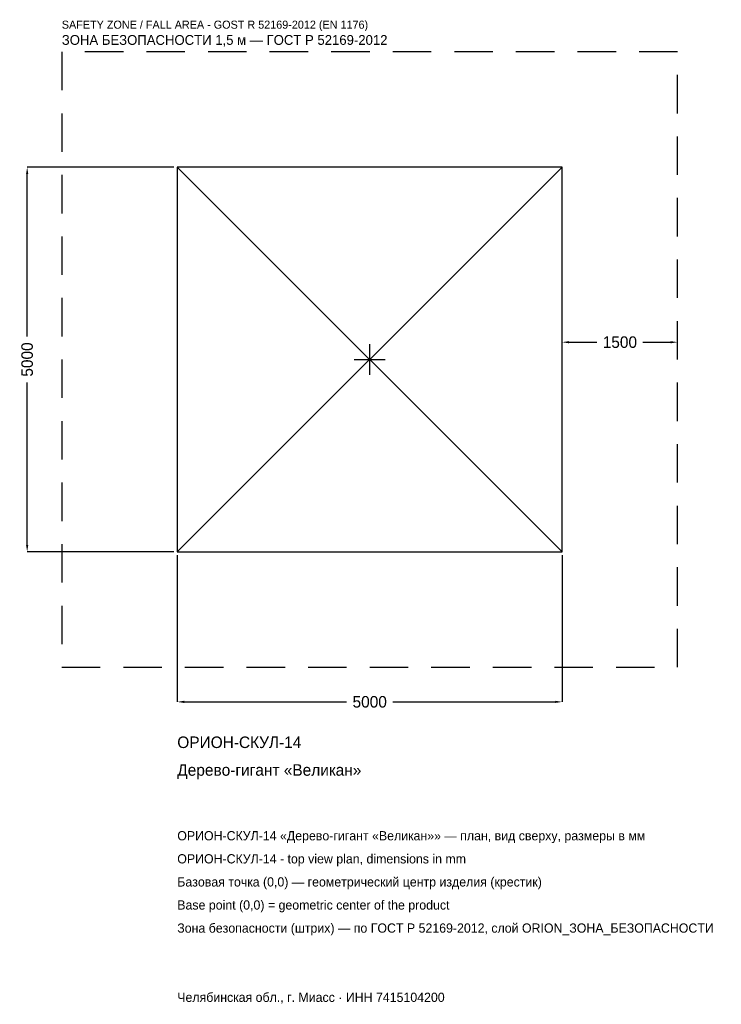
# Model space of a CAD drawing. Header units: metres. Extents: x -4547 to 4568, y -8381 to 4417.
import ezdxf

# ---------------------------------------------------------------- set-up
doc = ezdxf.new("R2010")
doc.units = ezdxf.units.M
doc.linetypes.add('DASHED', pattern=[800, 500, -300])
for name, color, linetype in [('ORION_ДАННЫЕ', 3, 'Continuous'), ('ORION_ЗОНА_БЕЗОПАСНОСТИ', 1, 'Continuous'), ('ORION_КОНТУР', 7, 'Continuous'), ('ORION_РАЗМЕРЫ', 8, 'Continuous')]:
    doc.layers.add(name, color=color, linetype=linetype)
doc.dimstyles.new('ORION', dxfattribs={"dimtxt": 150, "dimasz": 90, "dimexe": 1.25, "dimexo": 45, "dimtad": 1, "dimdec": 0, "dimcen": 2.5, "dimazin": 3, "dimtfac": 1, "dimtmove": 0, "dimatfit": 3, "dimarcsym": 0})

# ---------------------------------------------------------------- blocks, each defined once
blk = doc.blocks.new('_CLOSEDFILLED')
at = {"color": 0, "linetype": 'BYBLOCK'}
blk.add_solid([(-1, 0.16), (0, 0), (-1, -0.16)], dxfattribs=at)
blk = doc.blocks.new('*D1')
for p, q in [((-2500, -2545), (-2500, -4450)), ((2500, -2545), (2500, -4450)), ((-2410, -4450), (-300, -4450)), ((300, -4450), (2410, -4450))]:
    blk.add_line(p, q)
at = {"layer": 'Defpoints'}
for p in [(-2500, -2500), (2500, -2500), (-2500, -4450)]:
    blk.add_point(p, dxfattribs=at)
at = {"layer": 'ORION_РАЗМЕРЫ', "xscale": 90, "yscale": 90, "rotation": 180}
blk.add_blockref('_CLOSEDFILLED', (-2500, -4450), dxfattribs=at)
at = {"layer": 'ORION_РАЗМЕРЫ', "xscale": 90, "yscale": 90}
blk.add_blockref('_CLOSEDFILLED', (2500, -4450), dxfattribs=at)
at = {"layer": 'ORION_РАЗМЕРЫ', "insert": (0, -4450), "char_height": 150, "attachment_point": 5}
blk.add_mtext('5000', dxfattribs=at)
blk = doc.blocks.new('*D2')
for p, q in [((-2545, 2500), (-4450, 2500)), ((-4450, 300), (-4450, 2410)), ((-4450, -2410), (-4450, -300)), ((-2545, -2500), (-4450, -2500))]:
    blk.add_line(p, q)
at = {"layer": 'Defpoints'}
for p in [(-2500, 2500), (-4450, -2500), (-2500, -2500)]:
    blk.add_point(p, dxfattribs=at)
at = {"layer": 'ORION_РАЗМЕРЫ', "xscale": 90, "yscale": 90}
for p, rotation in [((-4450, 2500), 90), ((-4450, -2500), 270)]:
    blk.add_blockref('_CLOSEDFILLED', p, dxfattribs=dict(at, rotation=rotation))
at = {"layer": 'ORION_РАЗМЕРЫ', "insert": (-4450, 0), "char_height": 150, "attachment_point": 5, "rotation": 90}
blk.add_mtext('5000', dxfattribs=at)
blk = doc.blocks.new('*D3')
for p, q in [((2500, 45), (2500, 225)), ((2590, 225), (2950, 225)), ((3550, 225), (3910, 225)), ((4000, 45), (4000, 225))]:
    blk.add_line(p, q)
at = {"layer": 'Defpoints'}
for p in [(2500, 225), (2500, 0), (4000, 0)]:
    blk.add_point(p, dxfattribs=at)
at = {"layer": 'ORION_РАЗМЕРЫ', "xscale": 90, "yscale": 90, "rotation": 180}
blk.add_blockref('_CLOSEDFILLED', (2500, 225), dxfattribs=at)
at = {"layer": 'ORION_РАЗМЕРЫ', "xscale": 90, "yscale": 90}
blk.add_blockref('_CLOSEDFILLED', (4000, 225), dxfattribs=at)
at = {"layer": 'ORION_РАЗМЕРЫ', "insert": (3250, 225), "char_height": 150, "attachment_point": 5}
blk.add_mtext('1500', dxfattribs=at)
blk = doc.blocks.new('ОРИОН ОРИОН-СКУЛ-14 Дерево-гигант Великан')
at = {"layer": 'ORION_ЗОНА_БЕЗОПАСНОСТИ', "linetype": 'DASHED'}
blk.add_lwpolyline([(-4000, -4000), (4000, -4000), (4000, 4000), (-4000, 4000)], close=True, dxfattribs=at)
at = {"layer": 'ORION_КОНТУР'}
for p, q in [((-2500, -2500), (2500, 2500)), ((-2500, 2500), (2500, -2500))]:
    blk.add_line(p, q, dxfattribs=at)
blk.add_lwpolyline([(-2500, -2500), (2500, -2500), (2500, 2500), (-2500, 2500)], close=True, dxfattribs=at)
at = {"layer": 'ORION_РАЗМЕРЫ'}
for p, q in [((0, -200), (0, 200)), ((-200, 0), (200, 0))]:
    blk.add_line(p, q, dxfattribs=at)
at = {"layer": 'ORION_ДАННЫЕ'}
for tag, p in [('АРТИКУЛ', (-2500, -5050)), ('НАИМЕНОВАНИЕ', (-2500, -5410))]:
    blk.add_attdef(tag, p, '', height=150, dxfattribs=at)
at = {"layer": 'ORION_ДАННЫЕ', "flags": 1}
for tag, p in [('ПРОИЗВОДИТЕЛЬ', (-2500, -5770)), ('ТЕЛЕФОН', (-2500, -6130)), ('САЙТ', (-2500, -6850)), ('АДРЕС', (-2500, -7210)), ('РЕКВИЗИТЫ', (-2500, -7570)), ('ГАБАРИТЫ', (-2500, -7930)), ('ЗОНА_БЕЗОПАСНОСТИ', (-2500, -8290))]:
    blk.add_attdef(tag, p, '', height=150, dxfattribs=at)
at = {"layer": 'ORION_ЗОНА_БЕЗОПАСНОСТИ', "color": 1}
for s, height, p in [('SAFETY ZONE / FALL AREA - GOST R 52169-2012 (EN 1176)', 105, (-4000, 4300)), ('ЗОНА БЕЗОПАСНОСТИ 1,5 м — ГОСТ Р 52169-2012', 127.5, (-4000, 4090))]:
    blk.add_text(s, height=height, dxfattribs=at).set_placement(p)
at = {"layer": 'ORION_РАЗМЕРЫ'}
dim = blk.add_linear_dim(base=(-4450, -2500), p1=(-2500, -2500), p2=(-2500, 2500), angle=90, dimstyle='ORION', dxfattribs=at)
dim.commit()
dim.dimension.update_dxf_attribs({"geometry": '*D2', "text_midpoint": (-4450, 0)})
for base, p1, p2, picture, middle in [((2500, 225), (2500, 0), (4000, 0), '*D3', (3250, 225)), ((-2500, -4450), (-2500, -2500), (2500, -2500), '*D1', (0, -4450))]:
    dim = blk.add_linear_dim(base=base, p1=p1, p2=p2, dimstyle='ORION', dxfattribs=at)
    dim.commit()
    dim.dimension.update_dxf_attribs({"geometry": picture, "text_midpoint": middle})

msp = doc.modelspace()

# ---------------------------------------------------------------- block references
msp.add_blockref('ОРИОН ОРИОН-СКУЛ-14 Дерево-гигант Великан', (0, 0)).add_auto_attribs({'АРТИКУЛ': 'ОРИОН-СКУЛ-14', 'НАИМЕНОВАНИЕ': 'Дерево-гигант «Великан»'})

# ---------------------------------------------------------------- texts
at = {"layer": 'ORION_ДАННЫЕ', "color": 3}
for s, p in [('ОРИОН-СКУЛ-14 «Дерево-гигант «Великан»» — план, вид сверху, размеры в мм', (-2500, -6250)), ('ОРИОН-СКУЛ-14 - top view plan, dimensions in mm', (-2500, -6550)), ('Челябинская обл., г. Миасс · ИНН 7415104200', (-2500, -8350))]:
    msp.add_text(s, height=120, dxfattribs=at).set_placement(p)
at = {"layer": 'ORION_ДАННЫЕ', "color": 7}
for s, p in [('Базовая точка (0,0) — геометрический центр изделия (крестик)', (-2500, -6850)), ('Base point (0,0) = geometric center of the product', (-2500, -7150))]:
    msp.add_text(s, height=120, dxfattribs=at).set_placement(p)
at = {"layer": 'ORION_ДАННЫЕ', "color": 1}
msp.add_text('Зона безопасности (штрих) — по ГОСТ Р 52169-2012, слой ORION_ЗОНА_БЕЗОПАСНОСТИ', height=120, dxfattribs=at).set_placement((-2500, -7450))

doc.saveas('drawing.dxf')
